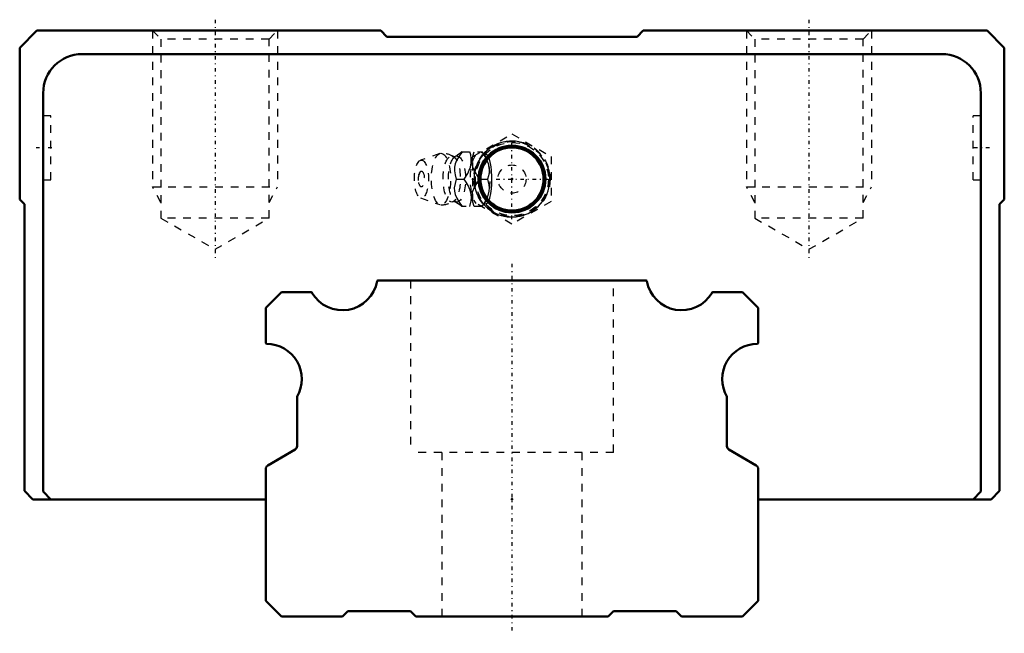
# Model space of a CAD drawing. Header units: millimetres. Extents: x -63 to 63, y -2 to 76.
import ezdxf

# ---------------------------------------------------------------- set-up
doc = ezdxf.new("R2010")
doc.units = ezdxf.units.MM
doc.linetypes.add('Center', pattern=[1.5, 0.45, -0.5, 0.05, -0.5])
doc.linetypes.add('Dashed', pattern=[2, 1, -1])
for name, color, linetype, lineweight in [('2d ConnectionPoints', 7, 'Continuous', 50), ('AM_0', 7, 'Continuous', 50), ('AM_5', 3, 'Continuous', 25), ('AM_7', 7, 'Center', 25), ('AM_9', 6, 'Dashed', 25)]:
    doc.layers.add(name, color=color, linetype=linetype, lineweight=lineweight)

# ---------------------------------------------------------------- blocks, each defined once
blk = doc.blocks.new('1_B_PT1_8_grease_nipple_joint1_SVR_0_in_SVS65LR1SS1270LG350BPT185120001_2')
at = {"layer": 'AM_5', "linetype": 'Dashed'}
blk.add_arc((0, 56), 4.28, 75, 15, dxfattribs=at)
at = {"layer": 'AM_7'}
for p, q in [((0, 50.88), (0, 61.12)), ((-5.12, 56), (5.12, 56))]:
    blk.add_line(p, q, dxfattribs=at)
at = {"layer": 'AM_9'}
for p, q in [((-5, 58.89), (0, 61.77)), ((0, 61.77), (5, 58.89)), ((-9.25, 59.27), (-11.71, 58.4)), ((-6.42, 59.5), (-3.85, 59.5)), ((-3.56, 59.15), (-3.85, 59.5)), ((-5, 53.11), (-5, 58.89)), ((5, 58.89), (5, 53.11)), ((-7.13, 56), (-6.14, 56)), ((-4.1, 56), (-3.12, 56)), ((-11.71, 53.6), (-9.25, 52.73)), ((0, 50.23), (-5, 53.11)), ((5, 53.11), (0, 50.23)), ((-3.85, 52.5), (-6.42, 52.5)), ((-3.85, 52.5), (-3.56, 52.85))]:
    blk.add_line(p, q, dxfattribs=at)
for points in [[(-6.37, 59.5), (-6.77, 58.95), (-7.11, 58.37), (-7.28, 57.96), (-7.37, 57.54), (-7.37, 57.04), (-7.29, 56.55), (-7.13, 56)], [(-6.41, 59.51), (-6.45, 59.47), (-6.68, 59.27), (-6.99, 59.05), (-7.27, 58.88)], [(-6.14, 56), (-5.66, 56.73), (-5.47, 57.13), (-5.32, 57.53), (-5.21, 58.09), (-5.21, 58.66), (-5.28, 59.09), (-5.39, 59.5)], [(-4.1, 56), (-4.5, 56.55), (-4.84, 57.13), (-5.01, 57.54), (-5.1, 57.96), (-5.1, 58.46), (-5.02, 58.95), (-4.86, 59.5)], [(-3.87, 59.5), (-3.39, 58.77), (-3.2, 58.37), (-3.05, 57.97), (-2.94, 57.41), (-2.94, 56.84), (-3, 56.41), (-3.12, 56)], [(-7.26, 58.88), (-7.29, 58.87), (-7.36, 58.86), (-7.45, 58.87), (-7.48, 58.88)], [(-3.56, 52.84), (-3.51, 52.82), (-3.38, 52.81), (-3.25, 52.86), (-3.13, 52.96), (-3.02, 53.12), (-2.84, 53.56), (-2.71, 54.16), (-2.64, 54.73), (-2.6, 55.32), (-2.59, 56.23), (-2.63, 57.14), (-2.67, 57.57), (-2.73, 57.99), (-2.82, 58.38), (-2.93, 58.71), (-3.05, 58.93), (-3.19, 59.09), (-3.43, 59.19), (-3.56, 59.16)], [(-7.13, 56), (-7.29, 55.45), (-7.38, 54.87), (-7.37, 54.46), (-7.28, 54.04), (-7.06, 53.54), (-6.77, 53.05), (-6.37, 52.5)], [(-5.39, 52.5), (-5.22, 53.23), (-5.2, 53.63), (-5.22, 54.03), (-5.36, 54.59), (-5.6, 55.16), (-5.85, 55.59), (-6.14, 56)], [(-4.86, 52.5), (-5.02, 53.05), (-5.11, 53.63), (-5.1, 54.04), (-5.01, 54.46), (-4.8, 54.96), (-4.5, 55.45), (-4.1, 56)], [(-3.12, 56), (-2.95, 55.27), (-2.93, 54.87), (-2.95, 54.47), (-3.09, 53.91), (-3.33, 53.34), (-3.58, 52.91), (-3.87, 52.5)], [(-7.48, 53.12), (-7.48, 53.12), (-7.43, 53.14), (-7.35, 53.14), (-7.28, 53.13), (-7.26, 53.12)], [(-7.27, 53.12), (-7.22, 53.1), (-6.9, 52.89), (-6.63, 52.69), (-6.42, 52.5), (-6.41, 52.5)]]:
    blk.add_lwpolyline(points, dxfattribs=at)
for radius in [4.88, 4.86, 4.8, 4.67, 4.06, 1.8]:
    blk.add_circle((0, 56), radius, dxfattribs=at)
for centre, radius, start, end in [((-9.09, 56), 3.3, 60.8606, 90), ((-10.18, 56), 1.82, 153.7155, 206.2845), ((-9.09, 56), 3.3, 270, 299.1394)]:
    blk.add_arc(centre, radius, start, end, dxfattribs=at)
for centre, major_axis in [((-9.09, 56), (0, 3.3)), ((-11.59, 56), (0, 2.42)), ((-7.71, 56), (0, 2.94)), ((-7.04, 56), (0, 2.94)), ((-11.59, 56), (0, 1.01))]:
    blk.add_ellipse(centre, major_axis=major_axis, ratio=0.374607, dxfattribs=at)
for major_axis, start_param, end_param in [((0, 3.44), 5.871519, 6.288916), ((0, 3.44), 0.434797, 2.707526), ((0, -3.44), 0.411667, 2.729926), ((0, 3.44), 3.136114, 3.553259)]:
    blk.add_ellipse((-4.08, 56), major_axis=major_axis, ratio=0.374607, start_param=start_param, end_param=end_param, dxfattribs=at)
blk = doc.blocks.new('2_SVR_65LR1SSB_PT1_81_Slide_0_in_SVS65LR1SS1270LG350BPT185120001_2')
at = {"layer": 'AM_0'}
for p, q in [((-60.8, 75), (-63, 72.8)), ((-16.8, 75), (-60.8, 75)), ((-16, 74.2), (-16.8, 75)), ((16.8, 75), (16, 74.2)), ((60.8, 75), (16.8, 75)), ((63, 72.8), (60.8, 75)), ((16, 74.2), (-16, 74.2)), ((-63, 72.8), (-63, 53.4)), ((55, 72), (-55, 72)), ((63, 53.4), (63, 72.8)), ((-60, 67), (-60, 16)), ((60, 16), (60, 67)), ((-63, 53.4), (-62.4, 52.8)), ((62.4, 52.8), (63, 53.4)), ((-62.4, 52.8), (-62.4, 16.1)), ((62.4, 16.1), (62.4, 52.8)), ((-62.4, 16.1), (-61.3, 15)), ((-60, 16), (-59, 15)), ((59, 15), (60, 16)), ((61.3, 15), (62.4, 16.1)), ((-61.3, 15), (-31.5, 15)), ((31.5, 15), (61.3, 15))]:
    blk.add_line(p, q, dxfattribs=at)
for radius in [4.27, 4.04]:
    blk.add_circle((0, 56), radius, dxfattribs=at)
for centre, start, end in [((-55, 67), 90, 180), ((55, 67), 0, 90)]:
    blk.add_arc(centre, 5, start, end, dxfattribs=at)
at = {"layer": 'AM_5', "linetype": 'Dashed'}
for p, q in [((-46, 75), (-46, 55)), ((-30, 75), (-30, 55)), ((30, 75), (30, 55)), ((46, 75), (46, 55)), ((-44.92, 53), (-46, 55)), ((-46, 55), (-30, 55)), ((-31.08, 53), (-30, 55)), ((31.08, 53), (30, 55)), ((30, 55), (46, 55)), ((44.92, 53), (46, 55))]:
    blk.add_line(p, q, dxfattribs=at)
at = {"layer": 'AM_5'}
blk.add_arc((0, 56), 4.86, 75, 15, dxfattribs=at)
at = {"layer": 'AM_7'}
for p, q in [((-38, 76.4), (-38, 45.61)), ((38, 76.4), (38, 45.61)), ((-58.9, 60), (-61.1, 60)), ((61.1, 60), (58.9, 60))]:
    blk.add_line(p, q, dxfattribs=at)
at = {"layer": 'AM_9'}
for p, q in [((-46, 75), (-44.92, 73.92)), ((-31.08, 73.92), (-30, 75)), ((30, 75), (31.08, 73.92)), ((44.92, 73.92), (46, 75)), ((-44.92, 73.92), (-44.92, 51)), ((-31.08, 73.92), (-44.92, 73.92)), ((-31.08, 51), (-31.08, 73.92)), ((31.08, 73.92), (31.08, 51)), ((44.92, 73.92), (31.08, 73.92)), ((44.92, 51), (44.92, 73.92)), ((-59, 64.1), (-60, 64.1)), ((-59, 55.9), (-59, 64.1)), ((59, 55.9), (59, 64.1)), ((60, 64.1), (59, 64.1)), ((-60, 55.9), (-59, 55.9)), ((59, 55.9), (60, 55.9)), ((-31.08, 51), (-44.92, 51)), ((-44.92, 51), (-38, 47.01)), ((-38, 47.01), (-31.08, 51)), ((31.08, 51), (38, 47.01)), ((44.92, 51), (31.08, 51)), ((38, 47.01), (44.92, 51))]:
    blk.add_line(p, q, dxfattribs=at)
blk = doc.blocks.new('3_SVR_65LR127035_R_Track_0_in_SVS65LR1SS1270LG350BPT185120001_2')
at = {"layer": 'AM_0'}
for p, q in [((17.17, 43), (-17.17, 43)), ((-29.5, 41.5), (-31.5, 39.5)), ((-25.68, 41.5), (-29.5, 41.5)), ((29.5, 41.5), (25.68, 41.5)), ((31.5, 39.5), (29.5, 41.5)), ((-31.5, 39.5), (-31.5, 35)), ((31.5, 35), (31.5, 39.5)), ((-27.5, 28.16), (-27.5, 21.8)), ((27.5, 21.8), (27.5, 28.16)), ((-27.75, 21.37), (-31.25, 19.33)), ((31.25, 19.33), (27.75, 21.37)), ((-31.5, 18.9), (-31.5, 2)), ((31.5, 2), (31.5, 18.9)), ((-31.5, 2), (-29.5, 0)), ((29.5, 0), (31.5, 2)), ((-29.5, 0), (-21.7, 0)), ((-21.7, 0), (-21.01, 0.7)), ((-21.01, 0.7), (-12.99, 0.7)), ((-12.99, 0.7), (-12.3, 0)), ((-12.3, 0), (12.3, 0)), ((12.3, 0), (12.99, 0.7)), ((12.99, 0.7), (21.01, 0.7)), ((21.01, 0.7), (21.7, 0)), ((21.7, 0), (29.5, 0))]:
    blk.add_line(p, q, dxfattribs=at)
for centre, radius, start, end in [((-21.7, 43.7), 4.5, 210, 349.9846), ((-17.17, 42.9), 0.1, 90, 169.9846), ((17.17, 42.9), 0.1, 10.0154, 90), ((21.7, 43.7), 4.5, 190.0154, 330), ((-25.68, 41.4), 0.1, 30, 90), ((25.68, 41.4), 0.1, 90, 150), ((-31.4, 35), 0.1, 180, 270), ((-31.4, 30.4), 4.5, 330.0736, 90), ((31.4, 30.4), 4.5, 90, 209.9264), ((31.4, 35), 0.1, 270, 360), ((-28, 21.8), 0.5, 300.1623, 0), ((28, 21.8), 0.5, 180, 239.8377), ((-31, 18.9), 0.5, 120.1623, 180), ((31, 18.9), 0.5, 0, 59.8377)]:
    blk.add_arc(centre, radius, start, end, dxfattribs=at)
at = {"layer": 'AM_7'}
blk.add_line((0, 45.15), (0, -2.15), dxfattribs=at)
at = {"layer": 'AM_9'}
for p, q in [((-13, 43), (-13, 21)), ((13, 21), (13, 43)), ((13, 21), (-13, 21)), ((-9, 21), (-9, 0)), ((9, 0), (9, 21))]:
    blk.add_line(p, q, dxfattribs=at)

msp = doc.modelspace()

# ---------------------------------------------------------------- linework, layer by layer
at = {"layer": '2d ConnectionPoints'}
for p in [(0, 56), (0, 56), (0, 15), (0, 15), (0, 0), (0, 0)]:
    msp.add_point(p, dxfattribs=at)

# ---------------------------------------------------------------- block references
for name in ['2_SVR_65LR1SSB_PT1_81_Slide_0_in_SVS65LR1SS1270LG350BPT185120001_2', '1_B_PT1_8_grease_nipple_joint1_SVR_0_in_SVS65LR1SS1270LG350BPT185120001_2', '3_SVR_65LR127035_R_Track_0_in_SVS65LR1SS1270LG350BPT185120001_2']:
    msp.add_blockref(name, (0, 0))

doc.saveas('drawing.dxf')
